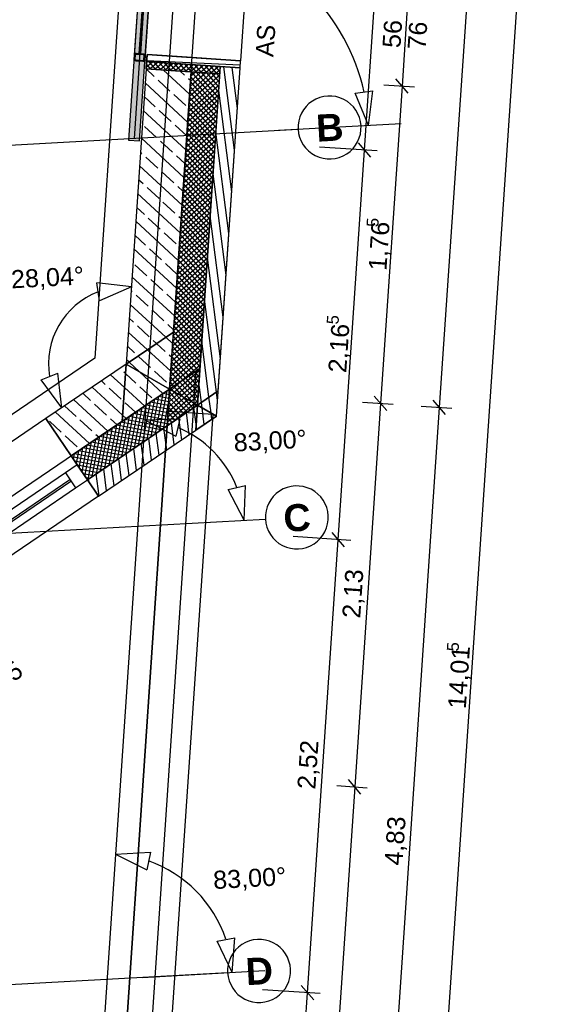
# Model space of a CAD drawing. Extents: x -181 to 1388, y 138 to 979.
# Tile 78 of 82: x 1051 to 1111, y 477 to 586. Entities that reach past the tile are written whole.
import ezdxf
from ezdxf.lldxf.tags import DXFTag

# ---------------------------------------------------------------- set-up
doc = ezdxf.new("R2010")
doc.units = 0
doc.layers.get('0').update_dxf_attribs({"lineweight": 25})
for name, color, linetype, lineweight, true_color in [('01AFU Allgemein Bemaßung', 7, 'Continuous', 25, 0x848484), ('02 Raster Bemaßung', 7, 'Continuous', 25, 0x848484), ('20 Außenwände', 7, 'Continuous', 25, 0x848484), ('20 Dach Stb-Decke', 7, 'Continuous', 25, 0x848484), ('20 Fundament', 7, 'Continuous', 25, 0x848484), ('20 Platzbedarf Schieber', 7, 'Continuous', 25, 0x848484), ('20 Schieber', 7, 'Continuous', 25, 0x848484), ('A-0', 7, 'Continuous', 25, 0x848484)]:
    doc.layers.add(name, color=color, linetype=linetype, lineweight=lineweight, true_color=true_color)
doc.layers.add('02 Raster Gebäude', color=7, linetype='Continuous', lineweight=25)
doc.styles.get("Standard").update_dxf_attribs({"font": 'arial.ttf'})
tags = doc.linetypes.add('Raster', pattern=[0.2, 0.1, -0.05, 0, -0.05]).pattern_tags.tags
tags[10:11] = [DXFTag(74, 4), DXFTag(75, 0), DXFTag(340, '0'), DXFTag(46, 1.0), DXFTag(50, 0.0), DXFTag(44, 0.0), DXFTag(45, 0.0)]
tags[8:9] = [DXFTag(74, 4), DXFTag(75, 0), DXFTag(340, '0'), DXFTag(46, 1.0), DXFTag(50, 0.0), DXFTag(44, 0.0), DXFTag(45, 0.0)]
tags[6:7] = [DXFTag(74, 4), DXFTag(75, 0), DXFTag(340, '0'), DXFTag(46, 1.0), DXFTag(50, 0.0), DXFTag(44, 0.0), DXFTag(45, 0.0)]
tags[4:5] = [DXFTag(74, 4), DXFTag(75, 0), DXFTag(340, '0'), DXFTag(46, 1.0), DXFTag(50, 0.0), DXFTag(44, 0.0), DXFTag(45, 0.0)]
tags = doc.linetypes.add('Strichlinie eng', pattern=[0.115, 0.075, -0.04]).pattern_tags.tags
tags[6:7] = [DXFTag(74, 4), DXFTag(75, 0), DXFTag(340, '0'), DXFTag(46, 1.0), DXFTag(50, 0.0), DXFTag(44, 0.0), DXFTag(45, 0.0)]
tags[4:5] = [DXFTag(74, 4), DXFTag(75, 0), DXFTag(340, '0'), DXFTag(46, 1.0), DXFTag(50, 0.0), DXFTag(44, 0.0), DXFTag(45, 0.0)]
tags = doc.linetypes.add('Strichpunktx2', pattern=[2, 1, -0.5, 0, -0.5]).pattern_tags.tags
tags[10:11] = [DXFTag(74, 4), DXFTag(75, 0), DXFTag(340, '0'), DXFTag(46, 1.0), DXFTag(50, 0.0), DXFTag(44, 0.0), DXFTag(45, 0.0)]
tags[8:9] = [DXFTag(74, 4), DXFTag(75, 0), DXFTag(340, '0'), DXFTag(46, 1.0), DXFTag(50, 0.0), DXFTag(44, 0.0), DXFTag(45, 0.0)]
tags[6:7] = [DXFTag(74, 4), DXFTag(75, 0), DXFTag(340, '0'), DXFTag(46, 1.0), DXFTag(50, 0.0), DXFTag(44, 0.0), DXFTag(45, 0.0)]
tags[4:5] = [DXFTag(74, 4), DXFTag(75, 0), DXFTag(340, '0'), DXFTag(46, 1.0), DXFTag(50, 0.0), DXFTag(44, 0.0), DXFTag(45, 0.0)]
tags = doc.linetypes.add('Öffnungslinie Tür Fenster', pattern=[0.115, 0.075, -0.04]).pattern_tags.tags
tags[6:7] = [DXFTag(74, 4), DXFTag(75, 0), DXFTag(340, '0'), DXFTag(46, 1.0), DXFTag(50, 0.0), DXFTag(44, 0.0), DXFTag(45, 0.0)]
tags[4:5] = [DXFTag(74, 4), DXFTag(75, 0), DXFTag(340, '0'), DXFTag(46, 1.0), DXFTag(50, 0.0), DXFTag(44, 0.0), DXFTag(45, 0.0)]

# ---------------------------------------------------------------- blocks, each defined once
blk = doc.blocks.new('Referenz-A07F5V09WF')
at = {"layer": '01AFU Allgemein Bemaßung', "lineweight": -2}
for p, q in [((1105.51, 653.44), (1098.05, 543.04)), ((1111.03, 653.07), (1092.14, 373.43)), ((1094.66, 589.85), (1093.91, 578.68)), ((1094.61, 577.88), (1093.21, 579.48)), ((1093.91, 578.68), (1091.53, 543.48)), ((1091.91, 578.81), (1095.31, 578.58)), ((1060.34, 554.87), (1060.04, 556.85)), ((1063.88, 556.42), (1060.04, 556.85)), ((1063.88, 556.42), (1060.34, 554.87)), ((1053.86, 546.09), (1055.72, 546.83)), ((1056.17, 542.99), (1055.72, 546.83)), ((1056.17, 542.99), (1053.86, 546.09)), ((1092.23, 542.68), (1090.83, 544.27)), ((1091.53, 543.48), (1088.66, 500.94)), ((1089.53, 543.61), (1092.93, 543.38)), ((1098.05, 543.04), (1091.54, 446.64)), ((1096.05, 543.17), (1099.45, 542.94)), ((1098.75, 542.24), (1097.35, 543.83)), ((1089.35, 500.14), (1087.96, 501.74)), ((1088.66, 500.94), (1085.02, 447.08)), ((1086.66, 501.08), (1090.06, 500.85))]:
    blk.add_line(p, q, dxfattribs=at)
blk.add_ellipse((1063.3, 547.83), major_axis=(-3.11, 8.03), ratio=1, start_param=0, end_param=1.361094, dxfattribs=at)
at = {"layer": '02 Raster Bemaßung', "lineweight": -2}
for p, q in [((1089.74, 571.58), (1095.18, 652.15)), ((1088.71, 577.88), (1090.69, 578.16)), ((1090.21, 574.32), (1088.71, 577.88)), ((1090.21, 574.32), (1090.69, 578.16)), ((1080.22, 573.78), (1093.83, 574.52)), ((1089.04, 572.38), (1090.43, 570.78)), ((1091.14, 571.48), (1084.75, 571.92)), ((1086.82, 528.36), (1089.74, 571.58)), ((1065.38, 541.64), (1069.25, 541.78)), ((1069.25, 541.78), (1068.8, 539.83)), ((1065.38, 541.64), (1068.8, 539.83)), ((1074.61, 533.94), (1076.56, 534.37)), ((1076.38, 530.51), (1076.56, 534.37)), ((1076.38, 530.51), (1074.61, 533.94)), ((1088.22, 528.26), (1081.83, 528.7)), ((1086.12, 529.16), (1087.51, 527.56)), ((1083.42, 478.1), (1086.82, 528.36)), ((1062.13, 493.47), (1065.99, 493.7)), ((1062.13, 493.47), (1065.58, 491.74)), ((1065.99, 493.7), (1065.58, 491.74)), ((1073.39, 483.84), (1075.35, 484.21)), ((1075.07, 480.36), (1075.35, 484.21)), ((1075.07, 480.36), (1073.39, 483.84)), ((1065.09, 479.81), (1078.69, 480.56)), ((1084.82, 478), (1078.43, 478.43)), ((1082.72, 478.9), (1084.12, 477.3)), ((1078.33, 402.71), (1083.42, 478.1))]:
    blk.add_line(p, q, dxfattribs=at)
for centre, major_axis, end_param in [((1067.51, 573.08), (22.19, 4.94), 1.119976), ((1064.59, 529.86), (11, 4.29), 0.813814), ((1061.19, 479.6), (13.18, 4.43), 0.910105)]:
    blk.add_ellipse(centre, major_axis=major_axis, ratio=1, start_param=0, end_param=end_param, dxfattribs=at)
at = {"layer": '02 Raster Gebäude', "linetype": 'Raster', "lineweight": -2, "ltscale": 56.250004}
for p, q in [((1084.03, 817.58), (1050.49, 321.23)), ((1017.98, 570.37), (1082.37, 573.89)), ((1014.35, 527.11), (1078.74, 530.64)), ((1010.16, 476.81), (1074.55, 480.33))]:
    blk.add_line(p, q, dxfattribs=at)
at = {"layer": '02 Raster Gebäude', "lineweight": -2}
for centre, major_axis in [((1085.87, 574.09), (3.49, 0.19)), ((1085.87, 574.09), (-3.49, -0.19)), ((1082.24, 530.83), (3.49, 0.19)), ((1082.24, 530.83), (-3.49, -0.19)), ((1078.05, 480.52), (3.49, 0.19)), ((1078.05, 480.52), (-3.49, -0.19))]:
    blk.add_ellipse(centre, major_axis=major_axis, ratio=1, start_param=0, end_param=3.141593, dxfattribs=at)
at = {"layer": '20 Außenwände', "linetype": 'Öffnungslinie Tür Fenster', "lineweight": -2, "ltscale": 109.375}
blk.add_line((1076.53, 589.47), (1075.99, 581.49), dxfattribs=at)
at = {"layer": '20 Außenwände', "lineweight": -2}
for p, q in [((1065.62, 582.19), (1065.51, 580.6)), ((1065.56, 581.39), (1065.62, 582.19)), ((1065.62, 582.19), (1075.99, 581.49)), ((1070.61, 581.86), (1065.62, 582.19)), ((1065.51, 580.6), (1065.56, 581.39)), ((1066.22, 581.35), (1065.52, 580.74)), ((1066.03, 580.56), (1065.55, 581.12)), ((1065.56, 581.39), (1073.75, 580.84)), ((1065.65, 581.39), (1065.56, 581.31)), ((1075.96, 580.99), (1065.57, 581.48)), ((1066.6, 580.52), (1065.85, 581.38)), ((1066.78, 581.31), (1065.93, 580.57)), ((1067.16, 580.48), (1066.42, 581.34)), ((1067.35, 581.27), (1066.49, 580.53)), ((1067.73, 580.45), (1066.98, 581.3)), ((1067.91, 581.24), (1067.06, 580.49)), ((1068.29, 580.41), (1067.55, 581.26)), ((1068.47, 581.2), (1067.62, 580.45)), ((1068.85, 580.37), (1068.11, 581.22)), ((1069.04, 581.16), (1068.19, 580.42)), ((1069.42, 580.33), (1068.67, 581.18)), ((1069.6, 581.12), (1068.75, 580.38)), ((1069.98, 580.29), (1069.24, 581.15)), ((1070.55, 580.26), (1069.8, 581.11)), ((1073.8, 581.64), (1070.61, 581.86)), ((1075.99, 581.49), (1073.8, 581.64)), ((1075.94, 580.69), (1075.99, 581.49)), ((1065.51, 580.6), (1063.3, 547.83)), ((1070.5, 580.26), (1065.51, 580.6)), ((1066.4, 579.76), (1065.51, 580.58)), ((1070.33, 577.77), (1067.4, 580.47)), ((1068.55, 551.39), (1070.5, 580.26)), ((1069.79, 579.9), (1069.31, 580.34)), ((1070.17, 581.08), (1069.32, 580.34)), ((1070.73, 581.05), (1069.88, 580.3)), ((1073.27, 580.07), (1070.31, 577.49)), ((1072.7, 580.11), (1070.35, 578.06)), ((1071.11, 580.22), (1070.37, 581.07)), ((1072.14, 580.15), (1070.39, 578.62)), ((1071.57, 580.19), (1070.43, 579.19)), ((1071.3, 581.01), (1070.44, 580.26)), ((1071.01, 580.22), (1070.46, 579.75)), ((1073.69, 580.04), (1070.5, 580.26)), ((1073.48, 576.9), (1070.55, 580.26)), ((1071.68, 580.18), (1070.93, 581.03)), ((1071.86, 580.97), (1071.01, 580.22)), ((1073.52, 577.46), (1071.11, 580.22)), ((1071.48, 547.34), (1073.69, 580.04)), ((1072.24, 580.14), (1071.5, 580.99)), ((1072.42, 580.93), (1071.57, 580.19)), ((1073.56, 578.03), (1071.68, 580.18)), ((1072.81, 580.1), (1072.06, 580.96)), ((1072.99, 580.89), (1072.14, 580.15)), ((1073.59, 578.59), (1072.24, 580.14)), ((1073.37, 580.07), (1072.63, 580.92)), ((1073.55, 580.85), (1072.7, 580.11)), ((1073.63, 579.16), (1072.81, 580.1)), ((1073.71, 580.29), (1073.19, 580.88)), ((1073.72, 580.47), (1073.27, 580.07)), ((1073.33, 542.07), (1075.94, 580.69)), ((1073.67, 579.72), (1073.37, 580.07)), ((1073.69, 580.04), (1073.75, 580.84)), ((1075.32, 571.57), (1074.14, 580.82)), ((1075.64, 576.2), (1075.05, 580.75)), ((1070.12, 574.69), (1065.41, 579.04)), ((1068.16, 578.13), (1066.84, 579.35)), ((1070.43, 579.3), (1070.23, 579.49)), ((1073.64, 579.34), (1070.24, 576.36)), ((1073.68, 579.9), (1070.27, 576.93)), ((1073.4, 575.77), (1070.43, 579.18)), ((1073.44, 576.34), (1070.46, 579.74)), ((1073.57, 578.21), (1070.16, 575.23)), ((1073.61, 578.78), (1070.2, 575.8)), ((1073.33, 574.64), (1070.35, 578.05)), ((1073.36, 575.21), (1070.39, 578.62)), ((1075.01, 566.94), (1073.57, 578.19)), ((1066.54, 576.37), (1065.3, 577.51)), ((1069.93, 576.51), (1068.6, 577.73)), ((1073.49, 577.08), (1070.08, 574.11)), ((1073.53, 577.65), (1070.12, 574.67)), ((1073.25, 573.51), (1070.27, 576.92)), ((1073.29, 574.08), (1070.31, 577.49)), ((1069.92, 571.62), (1065.2, 575.97)), ((1068.3, 574.74), (1066.98, 575.96)), ((1073.42, 575.95), (1070.01, 572.98)), ((1073.45, 576.52), (1070.04, 573.54)), ((1073.17, 572.38), (1070.2, 575.79)), ((1073.21, 572.95), (1070.24, 576.36)), ((1073.34, 574.83), (1069.93, 571.85)), ((1073.38, 575.39), (1069.97, 572.41)), ((1073.1, 571.26), (1070.12, 574.66)), ((1073.14, 571.82), (1070.16, 575.23)), ((1066.67, 572.98), (1065.35, 574.2)), ((1070.02, 573.16), (1068.74, 574.34)), ((1073.26, 573.7), (1069.85, 570.72)), ((1073.3, 574.26), (1069.89, 571.28)), ((1073.02, 570.13), (1070.04, 573.54)), ((1073.06, 570.69), (1070.08, 574.1)), ((1074.7, 562.31), (1073.25, 573.56)), ((1069.71, 568.55), (1064.99, 572.9)), ((1068.44, 571.35), (1067.11, 572.57)), ((1073.19, 572.57), (1069.78, 569.59)), ((1073.22, 573.13), (1069.82, 570.16)), ((1072.95, 569), (1069.97, 572.41)), ((1072.98, 569.56), (1070.01, 572.97)), ((1065.05, 571.21), (1064.89, 571.36)), ((1073.11, 571.44), (1069.7, 568.46)), ((1073.15, 572), (1069.74, 569.03)), ((1072.87, 567.87), (1069.89, 571.28)), ((1072.91, 568.43), (1069.93, 571.84)), ((1066.81, 569.59), (1065.49, 570.81)), ((1069.81, 570.08), (1068.88, 570.94)), ((1073.03, 570.31), (1069.63, 567.33)), ((1073.07, 570.87), (1069.66, 567.9)), ((1072.83, 567.31), (1069.85, 570.71)), ((1069.5, 565.48), (1064.78, 569.82)), ((1068.58, 567.96), (1067.25, 569.18)), ((1072.96, 569.18), (1069.55, 566.2)), ((1073, 569.75), (1069.59, 566.77)), ((1072.75, 566.18), (1069.78, 569.58)), ((1072.79, 566.74), (1069.82, 570.15)), ((1065.18, 567.82), (1064.68, 568.29)), ((1072.88, 568.05), (1069.47, 565.08)), ((1072.92, 568.62), (1069.51, 565.64)), ((1072.68, 565.05), (1069.7, 568.46)), ((1072.72, 565.61), (1069.74, 569.02)), ((1074.39, 557.69), (1072.94, 568.93)), ((1066.95, 566.2), (1065.63, 567.42)), ((1069.6, 567.01), (1069.02, 567.55)), ((1072.81, 566.92), (1069.4, 563.95)), ((1072.84, 567.49), (1069.43, 564.51)), ((1072.6, 563.92), (1069.63, 567.33)), ((1072.64, 564.48), (1069.66, 567.89)), ((1069.29, 562.4), (1064.57, 566.75)), ((1072.77, 566.36), (1069.36, 563.38)), ((1072.53, 562.79), (1069.55, 566.2)), ((1072.56, 563.35), (1069.59, 566.76)), ((1065.32, 564.43), (1064.47, 565.22)), ((1068.71, 564.57), (1067.39, 565.79)), ((1072.69, 565.23), (1069.28, 562.25)), ((1072.73, 565.79), (1069.32, 562.82)), ((1072.45, 561.66), (1069.47, 565.07)), ((1072.49, 562.23), (1069.51, 565.63)), ((1069.08, 559.33), (1064.37, 563.68)), ((1067.09, 562.8), (1065.76, 564.02)), ((1069.4, 563.94), (1069.15, 564.16)), ((1072.61, 564.1), (1069.21, 561.12)), ((1072.65, 564.67), (1069.24, 561.69)), ((1072.37, 560.53), (1069.4, 563.94)), ((1072.41, 561.1), (1069.43, 564.51)), ((1074.07, 553.06), (1072.63, 564.3)), ((1072.54, 562.97), (1069.13, 560)), ((1072.58, 563.54), (1069.17, 560.56)), ((1072.3, 559.4), (1069.32, 562.81)), ((1072.34, 559.97), (1069.36, 563.38)), ((1065.46, 561.04), (1064.26, 562.14)), ((1068.85, 561.18), (1067.53, 562.4)), ((1072.46, 561.84), (1069.05, 558.87)), ((1072.5, 562.41), (1069.09, 559.43)), ((1072.22, 558.27), (1069.24, 561.68)), ((1072.26, 558.84), (1069.28, 562.25)), ((1068.88, 556.26), (1064.16, 560.61)), ((1067.22, 559.41), (1065.9, 560.63)), ((1072.39, 560.72), (1068.98, 557.74)), ((1072.42, 561.28), (1069.02, 558.3)), ((1072.14, 557.15), (1069.17, 560.55)), ((1072.18, 557.71), (1069.21, 561.12)), ((1072.31, 559.59), (1068.9, 556.61)), ((1072.35, 560.15), (1068.94, 557.17)), ((1072.07, 556.02), (1069.09, 559.43)), ((1072.11, 556.58), (1069.13, 559.99)), ((1073.76, 548.43), (1072.32, 559.68)), ((1065.6, 557.65), (1064.27, 558.87)), ((1068.98, 557.79), (1067.66, 559.01)), ((1072.23, 558.46), (1068.82, 555.48)), ((1072.27, 559.02), (1068.86, 556.05)), ((1071.99, 554.89), (1069.01, 558.3)), ((1072.03, 555.45), (1069.05, 558.86)), ((1068.67, 553.18), (1063.95, 557.53)), ((1067.36, 556.02), (1066.04, 557.24)), ((1072.16, 557.33), (1068.75, 554.35)), ((1072.19, 557.89), (1068.79, 554.92)), ((1071.92, 553.76), (1068.94, 557.17)), ((1071.95, 554.32), (1068.98, 557.73)), ((1063.97, 555.88), (1063.85, 556)), ((1072.08, 556.2), (1068.67, 553.22)), ((1072.12, 556.76), (1068.71, 553.79)), ((1071.84, 552.63), (1068.86, 556.04)), ((1071.88, 553.2), (1068.9, 556.6)), ((1065.73, 554.26), (1064.41, 555.48)), ((1068.77, 554.72), (1067.8, 555.61)), ((1072, 555.07), (1068.6, 552.09)), ((1072.04, 555.64), (1068.63, 552.66)), ((1071.76, 551.5), (1068.79, 554.91)), ((1071.8, 552.07), (1068.82, 555.47)), ((1073.33, 544.73), (1072, 555.05)), ((1067.7, 550.81), (1063.74, 554.46)), ((1067.5, 552.63), (1066.18, 553.85)), ((1071.93, 553.94), (1068.52, 550.97)), ((1071.97, 554.51), (1068.56, 551.53)), ((1071.69, 550.37), (1068.71, 553.78)), ((1071.72, 550.94), (1068.75, 554.35)), ((1064.11, 552.49), (1063.64, 552.92)), ((1071.85, 552.81), (1068.44, 549.84)), ((1071.89, 553.38), (1068.48, 550.4)), ((1071.65, 549.81), (1068.67, 553.22)), ((1065.87, 550.87), (1064.55, 552.09)), ((1068.57, 551.65), (1067.94, 552.22)), ((1071.78, 551.68), (1068.37, 548.71)), ((1071.81, 552.25), (1068.41, 549.27)), ((1071.57, 548.68), (1068.6, 552.09)), ((1071.61, 549.24), (1068.63, 552.65)), ((1065.66, 549.43), (1063.54, 551.39)), ((1068.46, 550.11), (1067.7, 550.81)), ((1068.12, 545.06), (1068.55, 551.39)), ((1071.7, 550.56), (1068.29, 547.58)), ((1071.74, 551.12), (1068.33, 548.14)), ((1071.5, 547.55), (1068.52, 550.96)), ((1071.53, 548.12), (1068.56, 551.52)), ((1064.24, 549.1), (1063.43, 549.85)), ((1068.25, 547.04), (1065.66, 549.43)), ((1066.68, 550.12), (1066.31, 550.46)), ((1067.64, 549.24), (1066.68, 550.12)), ((1071.62, 549.43), (1068.21, 546.45)), ((1071.66, 549.99), (1068.25, 547.01)), ((1070.94, 546.97), (1068.44, 549.83)), ((1071.27, 547.2), (1068.48, 550.4)), ((1072.49, 544.16), (1071.69, 550.42)), ((1066.01, 547.47), (1064.69, 548.69)), ((1068.36, 548.57), (1068.08, 548.83)), ((1071.58, 548.86), (1068.18, 545.89)), ((1070.27, 546.52), (1068.37, 548.7)), ((1070.61, 546.75), (1068.4, 549.27)), ((1063.3, 547.83), (1054.4, 541.79)), ((1062.62, 547.34), (1062.6, 547.35)), ((1063.62, 548.05), (1063.33, 548.31)), ((1064.78, 546.97), (1063.62, 548.05)), ((1071.55, 548.3), (1068.14, 545.32)), ((1069.61, 546.07), (1068.29, 547.57)), ((1069.94, 546.29), (1068.33, 548.14)), ((1071.51, 547.73), (1069.57, 546.04)), ((1071.21, 543.29), (1071.48, 547.34)), ((1063.12, 545.24), (1061.58, 546.66)), ((1063.23, 546.78), (1063.06, 546.93)), ((1064.38, 545.71), (1063.23, 546.78)), ((1067.39, 544.56), (1064.78, 546.97)), ((1067.77, 545.85), (1066.45, 547.07)), ((1068.94, 545.61), (1068.21, 546.44)), ((1069.27, 545.84), (1068.25, 547.01)), ((1071.47, 547.17), (1068.68, 544.74)), ((1071.43, 546.61), (1069.05, 544.52)), ((1071.31, 544.73), (1069.94, 546.29)), ((1071.34, 545.29), (1070.27, 546.52)), ((1071.38, 545.86), (1070.61, 546.75)), ((1071.42, 546.42), (1070.94, 546.97)), ((1071.46, 546.99), (1071.27, 547.2)), ((1062.91, 542.17), (1059.54, 545.28)), ((1060.99, 545.57), (1060.56, 545.97)), ((1062.76, 543.95), (1061.43, 545.17)), ((1062.87, 541.49), (1068.12, 545.06)), ((1065.36, 543.18), (1063.12, 545.24)), ((1066.15, 544.08), (1064.82, 545.3)), ((1068.27, 545.16), (1068.14, 545.32)), ((1068.61, 545.39), (1068.18, 545.88)), ((1068.61, 544.78), (1068.27, 545.16)), ((1069.57, 546.04), (1068.32, 544.95)), ((1069.67, 544.17), (1068.61, 545.39)), ((1070.74, 543.56), (1068.94, 545.61)), ((1071.23, 543.6), (1069.27, 545.84)), ((1071.39, 546.04), (1069.42, 544.31)), ((1071.27, 544.16), (1069.61, 546.07)), ((1071.36, 545.48), (1069.78, 544.1)), ((1071.66, 543.59), (1071.38, 545.79)), ((1059.36, 543.81), (1058.52, 544.58)), ((1066.09, 539.81), (1066.94, 544.26)), ((1066.56, 540.13), (1067.41, 544.57)), ((1068.05, 544.04), (1066.94, 544.26)), ((1067.02, 540.45), (1067.87, 544.89)), ((1068.08, 544.44), (1067.41, 544.57)), ((1068.11, 544.85), (1067.87, 544.89)), ((1069.78, 544.1), (1067.95, 542.5)), ((1069.42, 544.31), (1067.99, 543.06)), ((1069.05, 544.52), (1068.02, 543.63)), ((1068.68, 544.74), (1068.06, 544.19)), ((1069.73, 542.28), (1068.06, 544.19)), ((1068.32, 544.95), (1068.1, 544.76)), ((1070.06, 542.51), (1068.1, 544.75)), ((1070.39, 542.73), (1068.61, 544.78)), ((1070.73, 542.96), (1069.67, 544.17)), ((1071.32, 544.91), (1070.15, 543.89)), ((1071.28, 544.35), (1070.52, 543.68)), ((1072.72, 542.42), (1072.49, 544.16)), ((1073.45, 543.8), (1073.33, 544.73)), ((1057.74, 542.04), (1056.48, 543.2)), ((1061.28, 540.41), (1057.5, 543.89)), ((1061.13, 542.18), (1059.8, 543.4)), ((1064.34, 542.49), (1063.2, 543.54)), ((1064.22, 538.54), (1065.07, 542.98)), ((1064.68, 538.86), (1065.53, 543.3)), ((1067.94, 542.43), (1065.07, 542.98)), ((1065.15, 539.17), (1066, 543.62)), ((1067.97, 542.84), (1065.53, 543.3)), ((1065.62, 539.49), (1066.47, 543.94)), ((1068, 543.24), (1066, 543.62)), ((1068.02, 543.64), (1066.47, 543.94)), ((1067.49, 540.76), (1068.01, 543.49)), ((1067.85, 541), (1071.21, 543.29)), ((1070.52, 543.68), (1067.87, 541.37)), ((1070.15, 543.89), (1067.91, 541.94)), ((1069.06, 541.83), (1067.99, 543.06)), ((1069.39, 542.05), (1068.02, 543.62)), ((1070.88, 543.47), (1068.8, 541.65)), ((1071.06, 543.19), (1070.74, 543.56)), ((1071.06, 541.16), (1070.82, 543.03)), ((1071.24, 543.78), (1070.88, 543.47)), ((1071.74, 542.98), (1071.66, 543.59)), ((1071.97, 541.15), (1071.74, 542.98)), ((1054.4, 541.79), (1017.17, 516.51)), ((1057.21, 537.65), (1054.4, 541.79)), ((1059.24, 539.03), (1055.46, 542.51)), ((1062.3, 541.1), (1061.57, 541.77)), ((1062.81, 537.59), (1063.66, 542.03)), ((1063.32, 541.8), (1062.91, 542.17)), ((1063.28, 537.9), (1064.13, 542.35)), ((1067.86, 541.23), (1063.66, 542.03)), ((1063.75, 538.22), (1064.6, 542.67)), ((1067.89, 541.63), (1064.13, 542.35)), ((1067.92, 542.03), (1064.6, 542.67)), ((1068.39, 541.37), (1067.91, 541.93)), ((1068.73, 541.6), (1067.95, 542.49)), ((1069.47, 539.45), (1069.16, 541.89)), ((1070.3, 540.01), (1069.99, 542.46)), ((1073.33, 542.07), (1071.02, 540.5)), ((1072.81, 541.71), (1072.72, 542.42)), ((1056.11, 540.28), (1054.79, 541.5)), ((1057.21, 537.65), (1062.87, 541.49)), ((1059.5, 540.42), (1058.18, 541.64)), ((1059.01, 535), (1067.85, 541)), ((1060.94, 536.32), (1061.79, 540.76)), ((1061.41, 536.63), (1062.26, 541.08)), ((1066.24, 539.91), (1061.79, 540.76)), ((1061.88, 536.95), (1062.73, 541.4)), ((1066.7, 540.23), (1062.26, 541.08)), ((1062.34, 537.27), (1063.19, 541.71)), ((1067.17, 540.55), (1062.73, 541.4)), ((1067.64, 540.86), (1063.19, 541.71)), ((1067.8, 538.31), (1067.49, 540.76)), ((1068.06, 541.15), (1067.87, 541.36)), ((1068.64, 538.88), (1068.32, 541.33)), ((1071.14, 540.58), (1071.06, 541.16)), ((1057.87, 538.65), (1056.55, 539.87)), ((1059.54, 535.36), (1060.39, 539.81)), ((1060.26, 539.72), (1059.94, 540.01)), ((1060, 535.68), (1060.85, 540.12)), ((1060.24, 533.18), (1071.02, 540.5)), ((1064.83, 538.96), (1060.39, 539.81)), ((1060.47, 536), (1061.32, 540.44)), ((1065.3, 539.27), (1060.85, 540.12)), ((1065.77, 539.59), (1061.32, 540.44)), ((1066.13, 537.18), (1065.82, 539.63)), ((1066.97, 537.75), (1066.65, 540.19)), ((1058.1, 536.34), (1058.51, 538.54)), ((1058.41, 535.88), (1058.98, 538.85)), ((1062.96, 537.69), (1058.51, 538.54)), ((1058.73, 535.41), (1059.45, 539.17)), ((1063.43, 538), (1058.98, 538.85)), ((1059.07, 535.04), (1059.92, 539.49)), ((1063.9, 538.32), (1059.45, 539.17)), ((1064.36, 538.64), (1059.92, 539.49)), ((1064.46, 536.05), (1064.15, 538.49)), ((1065.3, 536.61), (1064.98, 539.06)), ((1057.88, 536.66), (1057.21, 537.65)), ((1061.56, 536.73), (1057.28, 537.55)), ((1057.46, 537.28), (1057.58, 537.9)), ((1062.02, 537.05), (1057.58, 537.9)), ((1057.78, 536.81), (1058.05, 538.22)), ((1062.49, 537.37), (1058.05, 538.22)), ((1063.63, 535.48), (1063.31, 537.93)), ((1057.88, 536.66), (1056.56, 535.76)), ((1061.09, 536.41), (1057.59, 537.08)), ((1059.01, 535), (1057.88, 536.66)), ((1060.62, 536.1), (1057.91, 536.61)), ((1061.96, 534.35), (1061.64, 536.79)), ((1062.79, 534.91), (1062.48, 537.36)), ((1056.56, 535.76), (1021.98, 512.28)), ((1056.56, 535.76), (1057.68, 534.1)), ((1060.15, 535.78), (1058.23, 536.15)), ((1059.68, 535.46), (1058.55, 535.68)), ((1060.29, 533.21), (1059.98, 535.66)), ((1061.12, 533.78), (1060.81, 536.23)), ((1057.07, 535.01), (1022.48, 511.53)), ((1022.6, 511.37), (1057.18, 534.85)), ((1057.68, 534.1), (1059.01, 535)), ((1059.22, 535.14), (1058.87, 535.21)), ((1060.24, 533.18), (1059.01, 535)), ((1059.19, 534.74), (1059.14, 535.09)), ((1060.24, 533.18), (1023.01, 507.9)), ((1023.1, 510.62), (1057.68, 534.1))]:
    blk.add_line(p, q, dxfattribs=at)
at = {"layer": '20 Außenwände', "linetype": 'Öffnungslinie Tür Fenster', "lineweight": -2, "ltscale": 56.250004}
for p, q in [((1065.62, 582.19), (1065.51, 580.6)), ((1070.61, 581.86), (1065.62, 582.19)), ((1073.8, 581.64), (1070.61, 581.86)), ((1075.99, 581.49), (1073.8, 581.64))]:
    blk.add_line(p, q, dxfattribs=at)
at = {"layer": '20 Außenwände', "linetype": 'Strichlinie eng', "lineweight": -2, "ltscale": 56.250004}
for p, q in [((1067.96, 542.63), (1061.94, 453.65)), ((1066.93, 453.31), (1072.94, 542.29)), ((1067.96, 542.63), (1070.75, 542.44)), ((1070.75, 542.44), (1072.94, 542.29))]:
    blk.add_line(p, q, dxfattribs=at)
at = {"layer": '20 Dach Stb-Decke', "linetype": 'Öffnungslinie Tür Fenster', "lineweight": -2, "ltscale": 56.250004}
blk.add_line((1056.69, 375.83), (1075.58, 655.46), dxfattribs=at)
at = {"layer": '20 Dach Stb-Decke', "lineweight": -2}
for p, q in [((1071.06, 547.05), (1010.88, 506.19)), ((1064.4, 448.48), (1071.06, 547.05))]:
    blk.add_line(p, q, dxfattribs=at)
at = {"layer": '20 Fundament', "linetype": 'Öffnungslinie Tür Fenster', "lineweight": -2, "ltscale": 56.250004}
for p, q in [((1066.64, 649.29), (1059.83, 548.5)), ((1059.83, 548.5), (1003.64, 510.29))]:
    blk.add_line(p, q, dxfattribs=at)
at = {"layer": '20 Platzbedarf Schieber', "linetype": 'Strichlinie eng', "lineweight": -2, "ltscale": 56.250004}
for p, q in [((1064.82, 591.08), (1063.57, 572.68)), ((1064.77, 572.6), (1066.01, 591)), ((1063.57, 572.68), (1064.77, 572.6))]:
    blk.add_line(p, q, dxfattribs=at)
at = {"layer": '20 Platzbedarf Schieber', "lineweight": -2}
for points in [[(1064.82, 573.27), (1064.77, 590.41), (1064.82, 591.08)], [(1064.82, 573.27), (1064.82, 591.08), (1066.01, 591)], [(1064.77, 572.6), (1063.57, 572.68), (1064.77, 590.41)], [(1064.77, 572.6), (1064.77, 590.41), (1064.82, 573.27)]]:
    blk.add_solid(points, dxfattribs=at)
at = {"layer": '20 Schieber', "lineweight": -2}
for p, q in [((1064.82, 591.08), (1064.17, 581.6)), ((1066.01, 591), (1065.37, 581.52)), ((1065.26, 590.25), (1064.72, 582.27)), ((1064.92, 582.25), (1065.46, 590.23)), ((1065.21, 582.13), (1064.41, 582.19)), ((1065.22, 582.23), (1064.42, 582.29)), ((1064.72, 582.27), (1064.92, 582.25)), ((1064.17, 581.6), (1065.37, 581.52)), ((1064.21, 582.1), (1064.18, 581.7)), ((1064.31, 582.09), (1064.28, 581.69)), ((1064.37, 581.59), (1065.17, 581.53)), ((1064.37, 581.49), (1065.17, 581.43)), ((1065.28, 581.63), (1065.31, 582.03)), ((1065.38, 581.62), (1065.41, 582.02))]:
    blk.add_line(p, q, dxfattribs=at)
at = {"layer": '20 Schieber', "linetype": 'Strichpunktx2', "lineweight": -2, "ltscale": 56.250004}
for p, q in [((1065.41, 591.04), (1064.19, 572.85)), ((1065.39, 590.64), (1064.8, 581.96))]:
    blk.add_line(p, q, dxfattribs=at)
at = {"layer": '20 Schieber', "linetype": 'ByBlock', "lineweight": -2, "ltscale": 56.250004}
for p, q in [((1064.21, 582.1), (1064.21, 582.1)), ((1064.31, 582.09), (1064.31, 582.09))]:
    blk.add_line(p, q, dxfattribs=at)
at = {"layer": '20 Schieber', "lineweight": -2}
for centre, major_axis in [((1064.41, 582.09), (0.013, 0.2)), ((1064.41, 582.09), (0.0067, 0.0998)), ((1065.21, 582.03), (0.2, -0.013)), ((1064.38, 581.69), (-0.2, 0.013)), ((1064.38, 581.69), (-0.0998, 0.0067)), ((1065.18, 581.63), (-0.0067, -0.0998)), ((1065.18, 581.63), (-0.013, -0.2)), ((1065.21, 582.03), (0.0998, -0.0067))]:
    blk.add_ellipse(centre, major_axis=major_axis, ratio=1, start_param=0, end_param=1.570796, dxfattribs=at)
at = {"layer": 'A-0', "linetype": 'Continuous', "lineweight": -2, "ltscale": 312.5}
for p, q in [((1064.82, 591.08), (1063.57, 572.68)), ((1064.77, 572.6), (1066.01, 591)), ((1065.62, 582.19), (1065.56, 581.39)), ((1075.99, 581.49), (1065.62, 582.19)), ((1065.56, 581.39), (1065.51, 580.6)), ((1065.56, 581.39), (1075.94, 580.69)), ((1073.75, 580.84), (1065.56, 581.39)), ((1075.94, 580.69), (1075.99, 581.49)), ((1065.51, 580.6), (1063.3, 547.83)), ((1070.5, 580.26), (1065.51, 580.6)), ((1065.51, 580.6), (1073.69, 580.04)), ((1070.5, 580.26), (1068.12, 545.06)), ((1068.55, 551.39), (1070.5, 580.26)), ((1073.69, 580.04), (1070.5, 580.26)), ((1073.75, 580.84), (1071.21, 543.29)), ((1071.48, 547.34), (1073.69, 580.04)), ((1073.52, 544.86), (1075.94, 580.69)), ((1073.69, 580.04), (1073.75, 580.84)), ((1075.94, 580.69), (1073.75, 580.84)), ((1063.57, 572.68), (1064.77, 572.6)), ((1063.3, 547.83), (1068.55, 551.39)), ((1068.55, 551.39), (1063.3, 547.83)), ((1068.12, 545.06), (1068.55, 551.39)), ((1063.3, 547.83), (1054.4, 541.79)), ((1062.87, 541.49), (1063.3, 547.83)), ((1063.3, 547.83), (1062.87, 541.49)), ((1068.12, 545.06), (1063.3, 547.83)), ((1063.3, 547.83), (1068.12, 545.06)), ((1071.48, 547.34), (1068.12, 545.06)), ((1068.12, 545.06), (1071.48, 547.34)), ((1071.21, 543.29), (1071.48, 547.34)), ((1068.12, 545.06), (1057.21, 537.65)), ((1062.87, 541.49), (1068.12, 545.06)), ((1067.85, 541), (1068.12, 545.06)), ((1068.12, 545.06), (1067.85, 541)), ((1071.21, 543.29), (1068.12, 545.06)), ((1068.12, 545.06), (1071.21, 543.29)), ((1071.21, 543.29), (1073.52, 544.86)), ((1073.52, 544.86), (1071.21, 543.29)), ((1073.33, 542.07), (1073.52, 544.86)), ((1071.21, 543.29), (1059.01, 535)), ((1067.85, 541), (1071.21, 543.29)), ((1071.02, 540.5), (1071.21, 543.29)), ((1071.21, 543.29), (1071.02, 540.5)), ((1073.33, 542.07), (1071.21, 543.29)), ((1071.21, 543.29), (1073.33, 542.07)), ((1054.4, 541.79), (1057.21, 537.65)), ((1071.02, 540.5), (1073.33, 542.07)), ((1057.21, 537.65), (1062.87, 541.49)), ((1059.01, 535), (1067.85, 541)), ((1060.24, 533.18), (1071.02, 540.5)), ((1057.21, 537.65), (1059.01, 535)), ((1059.01, 535), (1060.24, 533.18))]:
    blk.add_line(p, q, dxfattribs=at)
at = {"layer": '01AFU Allgemein Bemaßung', "linetype": 'ByBlock', "lineweight": -2, "ltscale": 40.625, "attachment_point": 1}
for s, insert, char_height, rotation in [('{\\fArial;56}', (1091.73, 582.99), 2, 86.1343), ('{\\fArial;76}', (1094.52, 582.81), 2, 86.1343), ('{\\fArial;5}', (1089.96, 563.09), 1.32, 86.1343), ('{\\fArial;1,76}', (1090.18, 558.29), 2, 86.1343), ('{\\fArial;128,04°}', (1048.92, 558.15), 2, 3.1332), ('{\\fArial;2,13}', (1087.27, 519.73), 2, 86.1343), ('{\\fArial;5}', (1098.87, 516.02), 1.32, 86.1343), ('{\\fArial;14,01}', (1098.99, 509.68), 2, 86.1343), ('{\\fArial;4,83}', (1091.96, 492.31), 2, 86.1343)]:
    blk.add_mtext(s, dxfattribs=dict(at, insert=insert, char_height=char_height, rotation=rotation))
at = {"layer": '02 Raster Bemaßung', "linetype": 'ByBlock', "lineweight": -2, "ltscale": 56.250004, "attachment_point": 1}
for s, insert, char_height, rotation in [('{\\fArial;5}', (1085.54, 552.3), 1.32, 86.1343), ('{\\fArial;2,16}', (1085.72, 546.96), 2, 86.1343), ('{\\fArial;83,00°}', (1075.18, 540.13), 2, 3.1332), ('{\\fArial;2,52}', (1082.29, 500.75), 2, 86.1343), ('{\\fArial;83,00°}', (1072.9, 491.6), 2, 3.1332)]:
    blk.add_mtext(s, dxfattribs=dict(at, insert=insert, char_height=char_height, rotation=rotation))
at = {"layer": '02 Raster Gebäude', "linetype": 'Continuous', "lineweight": -2, "ltscale": 56.250004, "char_height": 3, "attachment_point": 1, "rotation": 3.1332}
for s, insert in [('{\\fArial|b1|i0;B}', (1084.3, 575.5)), ('{\\fArial|b1|i0;C}', (1080.67, 532.22)), ('{\\fArial|b1|i0;D}', (1076.48, 481.93))]:
    blk.add_mtext(s, dxfattribs=dict(at, insert=insert))
at = {"layer": '20 Außenwände', "linetype": 'Continuous', "lineweight": -2, "ltscale": 56.250004, "char_height": 2, "attachment_point": 1}
for s, insert, rotation in [('{\\fCentury Gothic;AS}', (1077.64, 582), 86.1343), ('{\\fCentury Gothic;05}', (1048.46, 513.37), 34.1758)]:
    blk.add_mtext(s, dxfattribs=dict(at, insert=insert, rotation=rotation))

msp = doc.modelspace()

# ---------------------------------------------------------------- block references
at = {"color": 8, "lineweight": 25, "ltscale": 1250, "true_color": 0x808080}
msp.add_blockref('Referenz-A07F5V09WF', (0, 0), dxfattribs=at)

doc.saveas('drawing.dxf')
